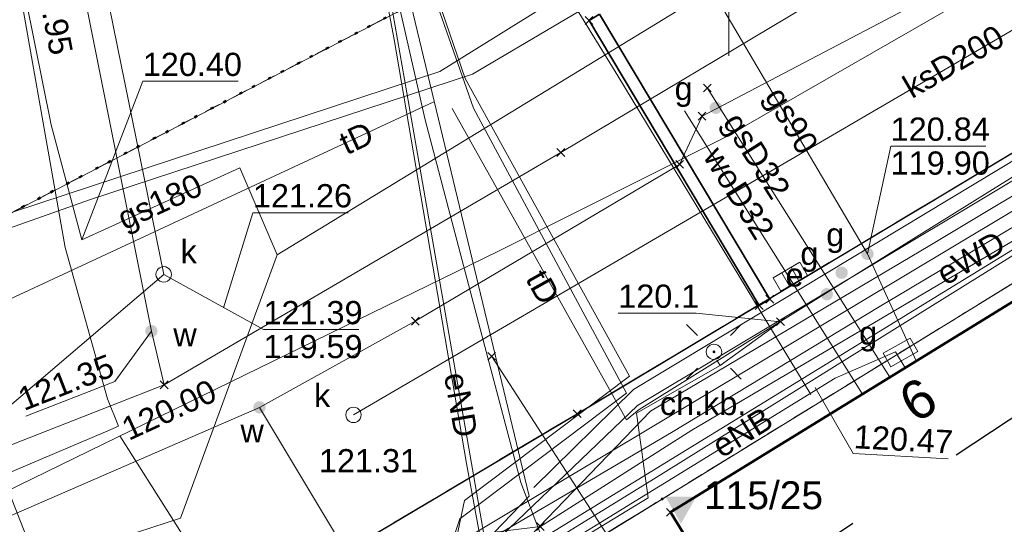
# Model space of a CAD drawing. Extents: x 6472695 to 6473494, y 5822279 to 5823456.
# Tile 21 of 49: x 6472977 to 6473009, y 5822632 to 5822649. Entities that reach past the tile are written whole.
import ezdxf
from ezdxf.enums import TextEntityAlignment as Align

# ---------------------------------------------------------------- set-up
doc = ezdxf.new("R2010")
doc.units = 0
for name, pattern in [('KROPK2', [1, 0.05, -0.95]), ('PRZER1-1', [1, 0.5, -0.5]), ('PRZER2-1', [1.5, 1, -0.5]), ('PRZER3-1', [2, 1.5, -0.5])]:
    doc.linetypes.add(name, pattern=pattern)
doc.layers.get('0').update_dxf_attribs({"color": 253, "linetype": 'CONTINUOUS'})
for name, color, linetype, lineweight in [('EGBU', 253, 'CONTINUOUS', 50), ('EGDE', 253, 'CONTINUOUS', 18), ('EGPG', 253, 'CONTINUOUS', 18), ('EGUG', 253, 'CONTINUOUS', 18), ('GEPADR_O', 253, 'CONTINUOUS', 18), ('GESJAE', 253, 'CONTINUOUS', 50), ('GSPPRB', 253, 'CONTINUOUS', 18), ('GSPWPK', 253, 'CONTINUOUS', 18), ('GSPWPK_O', 253, 'CONTINUOUS', 18), ('GUPPRZ_O', 253, 'CONTINUOUS', 18), ('OTKC', 253, 'CONTINUOUS', 18), ('OTKC_O', 253, 'CONTINUOUS', 18), ('OTKJ', 7, 'CONTINUOUS', 30), ('OTKK', 7, 'CONTINUOUS', 30), ('Ramka sekcyjna', 253, 'CONTINUOUS', 18), ('SUEO', 253, 'CONTINUOUS', 18), ('SUEP', 253, 'CONTINUOUS', 18), ('SUEP_O', 253, 'CONTINUOUS', 18), ('SUEU', 253, 'CONTINUOUS', 18), ('SUEU_O', 253, 'CONTINUOUS', 18), ('SUGP', 253, 'CONTINUOUS', 18), ('SUGP_O', 253, 'CONTINUOUS', 18), ('SUGS', 253, 'CONTINUOUS', 18), ('SUGS_O', 253, 'CONTINUOUS', 18), ('SUGW', 253, 'CONTINUOUS', 18), ('SUGW_O', 253, 'CONTINUOUS', 18), ('SUKK', 253, 'CONTINUOUS', 18), ('SUKP', 253, 'CONTINUOUS', 18), ('SUKP_O', 253, 'CONTINUOUS', 18), ('SUKS', 253, 'CONTINUOUS', 18), ('SUKS_O', 253, 'CONTINUOUS', 18), ('SULO', 253, 'CONTINUOUS', 35), ('SUTP', 253, 'CONTINUOUS', 18), ('SUTP_O', 253, 'CONTINUOUS', 18), ('SUWP', 253, 'CONTINUOUS', 18), ('SUWP_O', 253, 'CONTINUOUS', 18), ('SUWW', 253, 'CONTINUOUS', 18), ('SUWW_O', 253, 'CONTINUOUS', 18)]:
    doc.layers.add(name, color=color, linetype=linetype, lineweight=lineweight)
doc.styles.add('Arial', font='Arial')

# ---------------------------------------------------------------- blocks, each defined once
blk = doc.blocks.new('D_GUPGZA1')
blk.add_hatch(color=0).paths.add_polyline_path([(-0.2, 0), (-0.193185, -0.051764), (-0.173205, -0.1), (-0.141421, -0.141421), (-0.1, -0.173205), (-0.051764, -0.193185), (0, -0.2), (0.051764, -0.193185), (0.1, -0.173205), (0.141421, -0.141421), (0.173205, -0.1), (0.193185, -0.051764), (0.2, 0), (0.193185, 0.051764), (0.173205, 0.1), (0.141421, 0.141421), (0.1, 0.173205), (0.051764, 0.193185), (0, 0.2), (-0.051764, 0.193185), (-0.1, 0.173205), (-0.141421, 0.141421), (-0.173205, 0.1), (-0.193185, 0.051764)])
blk = doc.blocks.new('D_GUPKKS1')
at = {"color": 0}
blk.add_lwpolyline([(0.5, -0.25), (-0.5, -0.25), (-0.5, 0.25), (0.5, 0.25)], close=True, dxfattribs=at)
for points in [[(-0.175, -0.25), (-0.175, 0.25)], [(0.175, -0.25), (0.175, 0.25)]]:
    blk.add_lwpolyline(points, dxfattribs=at)
blk = doc.blocks.new('D_GUPWZA1')
blk.add_hatch(color=0).paths.add_polyline_path([(-0.2, 0), (-0.193185, -0.051764), (-0.173205, -0.1), (-0.141421, -0.141421), (-0.1, -0.173205), (-0.051764, -0.193185), (0, -0.2), (0.051764, -0.193185), (0.1, -0.173205), (0.141421, -0.141421), (0.173205, -0.1), (0.193185, -0.051764), (0.2, 0), (0.193185, 0.051764), (0.173205, 0.1), (0.141421, 0.141421), (0.1, 0.173205), (0.051764, 0.193185), (0, 0.2), (-0.051764, 0.193185), (-0.1, 0.173205), (-0.141421, 0.141421), (-0.173205, 0.1), (-0.193185, 0.051764)])
blk = doc.blocks.new('D_GSPPRB0')
at = {"color": 0, "lineweight": 18}
for points in [[(-0.12726, -0.12726), (0.12726, 0.12726)], [(-0.12726, 0.12726), (0.12726, -0.12726)]]:
    blk.add_lwpolyline(points, dxfattribs=at)
blk = doc.blocks.new('D_GUPEUT1')
blk.add_hatch(color=0).paths.add_polyline_path([(-0.2, 0), (-0.193185, -0.051764), (-0.173205, -0.1), (-0.141421, -0.141421), (-0.1, -0.173205), (-0.051764, -0.193185), (0, -0.2), (0.051764, -0.193185), (0.1, -0.173205), (0.141421, -0.141421), (0.173205, -0.1), (0.193185, -0.051764), (0.2, 0), (0.193185, 0.051764), (0.173205, 0.1), (0.141421, 0.141421), (0.1, 0.173205), (0.051764, 0.193185), (0, 0.2), (-0.051764, 0.193185), (-0.1, 0.173205), (-0.141421, 0.141421), (-0.173205, 0.1), (-0.193185, 0.051764)])
blk = doc.blocks.new('D_GEPPGD1_2')
blk.add_hatch(color=0).paths.add_polyline_path([(0, -0.045), (0.013906, -0.042798), (0.02645, -0.036406), (0.036406, -0.02645), (0.042798, -0.013906), (0.045, 0), (0.042798, 0.013906), (0.036406, 0.02645), (0.02645, 0.036406), (0.013906, 0.042798), (0, 0.045), (-0.013906, 0.042798), (-0.02645, 0.036406), (-0.036406, 0.02645), (-0.042798, 0.013906), (-0.045, 0), (-0.042798, -0.013906), (-0.036406, -0.02645), (-0.02645, -0.036406), (-0.013906, -0.042798)])
blk = doc.blocks.new('D_GSPWPK1')
blk.add_hatch(color=0).paths.add_polyline_path([(-0.498418, 0.291398), (0.001564, -0.577348), (0.498631, 0.291034)])
blk = doc.blocks.new('D_GUPKSD1_1')
at = {"color": 0}
blk.add_lwpolyline([(0, 0.25), (0.064705, 0.241481), (0.125, 0.216506), (0.176777, 0.176777), (0.216506, 0.125), (0.241481, 0.064705), (0.25, 0), (0.241481, -0.064705), (0.216506, -0.125), (0.176777, -0.176777), (0.125, -0.216506), (0.064705, -0.241481), (0, -0.25), (-0.064705, -0.241481), (-0.125, -0.216506), (-0.176777, -0.176777), (-0.216506, -0.125), (-0.241481, -0.064705), (-0.25, 0), (-0.241481, 0.064705), (-0.216506, 0.125), (-0.176777, 0.176777), (-0.125, 0.216506), (-0.064705, 0.241481)], close=True, dxfattribs=at)
blk = doc.blocks.new('D_GUPGSG1')
at = {"color": 0}
blk.add_lwpolyline([(-0.5, -0.25), (-0.5, 0.25), (0.5, 0.25), (0.5, -0.25)], close=True, dxfattribs=at)
blk = doc.blocks.new('D_GUPELA2')
blk.add_hatch(color=0).paths.add_polyline_path([(-0.001087, 0.044987), (0.011881, 0.043403), (0.021281, 0.03965), (0.030065, 0.033482), (0.038133, 0.023893), (0.043117, 0.012881), (0.044986, 0.001113), (0.044323, -0.007777), (0.040557, -0.019497), (0.033417, -0.030138), (0.024849, -0.037517), (0.013788, -0.042836), (0.002013, -0.044955), (-0.00982, -0.043916), (-0.020466, -0.040077), (-0.029541, -0.033946), (-0.036867, -0.025804), (-0.04187, -0.01649), (-0.04461, -0.005909), (-0.044532, 0.006476), (-0.041285, 0.017903), (-0.034764, 0.028574), (-0.024479, 0.03776), (-0.013449, 0.042943)])
at = {"color": 0}
for points in [[(-0.883883, 0.883883), (-0.53033, 0.53033)], [(0.883883, 0.883883), (0.53033, 0.53033)], [(-0.883883, -0.883883), (-0.53033, -0.53033)], [(0.883883, -0.883883), (0.53033, -0.53033)]]:
    blk.add_lwpolyline(points, dxfattribs=at)
blk = doc.blocks.new('D_GUPELA1')
at = {"color": 0}
blk.add_lwpolyline([(0, 0.25), (0.064705, 0.241481), (0.125, 0.216506), (0.176777, 0.176777), (0.216506, 0.125), (0.241481, 0.064705), (0.25, 0), (0.241481, -0.064705), (0.216506, -0.125), (0.176777, -0.176777), (0.125, -0.216506), (0.064705, -0.241481), (0, -0.25), (-0.064705, -0.241481), (-0.125, -0.216506), (-0.176777, -0.176777), (-0.216506, -0.125), (-0.241481, -0.064705), (-0.25, 0), (-0.241481, 0.064705), (-0.216506, 0.125), (-0.176777, 0.176777), (-0.125, 0.216506), (-0.064705, 0.241481)], close=True, dxfattribs=at)

msp = doc.modelspace()

# ---------------------------------------------------------------- linework, layer by layer
at = {"linetype": 'PRZER1-1', "ltscale": 8}
msp.add_lwpolyline([(6472867.427, 5822584.768), (6472899.009, 5822582.347), (6472904.485, 5822578.253), (6472918.602, 5822584.949), (6472931.947, 5822596.048), (6472961.416, 5822608.307), (6472985.727, 5822620.307), (6472990.013, 5822623.143), (6472991.048, 5822621.843), (6473001.374, 5822628.822), (6473000.679, 5822630.199), (6473029.761, 5822649.439)], dxfattribs=at)
at = {"layer": 'EGBU', "linetype": 'Continuous'}
msp.add_lwpolyline([(6473009.863, 5822625.051), (6473004.621, 5822622.162), (6472998.113, 5822632.757), (6473009.364, 5822639.678)], dxfattribs=at)
at = {"layer": 'EGDE', "linetype": 'Continuous'}
for points in [[(6472983.712, 5822683.306), (6472985.511, 5822675.128), (6472989.405, 5822656.048), (6472990.114, 5822652.615), (6472993.586, 5822651.164), (6472971.555, 5822639.699), (6472972.624, 5822640.639), (6472972.952, 5822641.983), (6472971.62, 5822648.488), (6472967.274, 5822669.7), (6472962.802, 5822692.677)], [(6473011.915, 5822641.833), (6472997.849, 5822633.187), (6472994.678, 5822631.238), (6472973.906, 5822618.979), (6472973.831, 5822619.097), (6472968.751, 5822616.055), (6472942.484, 5822600.286), (6472971.555, 5822639.699), (6472993.586, 5822651.164), (6472997.964, 5822653.729), (6473019.754, 5822666.385)]]:
    msp.add_lwpolyline(points, dxfattribs=at)
msp.add_lwpolyline([(6473047.62, 5822580.098), (6473029.307, 5822589.73), (6473028.6, 5822588.997), (6473019.37, 5822598.142), (6473009.691, 5822608.108), (6473000.956, 5822619.644), (6472994.678, 5822631.238), (6472997.849, 5822633.187), (6473011.915, 5822641.833), (6473014.388, 5822643.352), (6473018.921, 5822636.103), (6473033.656, 5822624.208), (6473033.738, 5822624.308), (6473042.298, 5822616.984), (6473064.637, 5822606.669), (6473061.191, 5822599.206)], close=True, dxfattribs=at)
at = {"layer": 'EGUG', "linetype": 'PRZER1-1'}
for points in [[(6473108.815, 5822608.08), (6473084.61, 5822634.23), (6473083.23, 5822635.73), (6473071.09, 5822649), (6473055.67, 5822666.2), (6473053.34, 5822666.7), (6473035.52, 5822656.15), (6473025.087, 5822649.737), (6473014.388, 5822643.352), (6473011.915, 5822641.833), (6472997.849, 5822633.187), (6472994.678, 5822631.238), (6472973.906, 5822618.979), (6472973.831, 5822619.097), (6472968.751, 5822616.055), (6472942.484, 5822600.286), (6472934.635, 5822590.138), (6472910.451, 5822558.58), (6472910.149, 5822558.143), (6472910.21, 5822557.985), (6472886.117, 5822525.173)], [(6472925.676, 5822621.057), (6472926.767, 5822621.495), (6472926.681, 5822621.698), (6472936.427, 5822625.612), (6472936.524, 5822625.382), (6472943.388, 5822628.125), (6472943.322, 5822628.281), (6472954.7, 5822632.982), (6472954.75, 5822632.862), (6472958.343, 5822634.312), (6472966.067, 5822637.488), (6472970.323, 5822639.237), (6472971.555, 5822639.699), (6472993.586, 5822651.164), (6472997.964, 5822653.729), (6473019.754, 5822666.385)]]:
    msp.add_lwpolyline(points, dxfattribs=at)
msp.add_lwpolyline([(6473053.34, 5822666.7), (6473055.67, 5822666.2), (6473071.09, 5822649), (6473083.23, 5822635.73), (6473079.774, 5822633.034), (6473077.99, 5822629.57), (6473075.41, 5822624.54), (6473073.4, 5822620.62), (6473071.78, 5822618.11), (6473067.005, 5822611.875), (6473064.637, 5822606.669), (6473061.191, 5822599.206), (6473047.62, 5822580.098), (6473029.307, 5822589.73), (6473028.6, 5822588.997), (6473019.37, 5822598.142), (6473009.691, 5822608.108), (6473000.956, 5822619.644), (6472994.678, 5822631.238), (6472997.849, 5822633.187), (6473011.915, 5822641.833), (6473014.388, 5822643.352), (6473025.087, 5822649.737), (6473035.52, 5822656.15)], close=True, dxfattribs=at)
at = {"layer": 'GESJAE', "linetype": 'KROPK2'}
for points in [[(6472983.712, 5822683.306), (6472985.511, 5822675.128), (6472989.405, 5822656.048), (6472990.114, 5822652.615), (6472993.586, 5822651.164), (6472971.555, 5822639.699), (6472970.323, 5822639.237), (6472966.067, 5822637.488), (6472958.343, 5822634.312), (6472954.75, 5822632.862), (6472954.7, 5822632.982), (6472943.322, 5822628.281), (6472943.388, 5822628.125), (6472936.524, 5822625.382), (6472936.427, 5822625.612), (6472926.681, 5822621.698), (6472926.767, 5822621.495), (6472922.925, 5822619.951)], [(6472922.925, 5822619.951), (6472926.767, 5822621.495), (6472926.681, 5822621.698), (6472936.427, 5822625.612), (6472936.524, 5822625.382), (6472943.388, 5822628.125), (6472943.322, 5822628.281), (6472954.7, 5822632.982), (6472954.75, 5822632.862), (6472958.343, 5822634.312), (6472966.067, 5822637.488), (6472970.323, 5822639.237), (6472971.555, 5822639.699), (6472993.586, 5822651.164), (6472997.964, 5822653.729), (6473019.754, 5822666.385)]]:
    msp.add_lwpolyline(points, dxfattribs=at)
at = {"layer": 'GUPPRZ_O', "linetype": 'Continuous', "flags": 128}
for points in [[(6472979.091, 5822641.557), (6472981.059, 5822646.679), (6472984.139, 5822646.679)], [(6473004.485, 5822641.104), (6473005.236, 5822644.586), (6473008.316, 5822644.586)], [(6472983.664, 5822639.367), (6472984.619, 5822642.435), (6472987.699, 5822642.435)], [(6472981.736, 5822640.443), (6472984.959, 5822638.66), (6472988.039, 5822638.66)], [(6473001.672, 5822638.914), (6472998.949, 5822639.192), (6472996.429, 5822639.192)], [(6472981.337, 5822638.611), (6472980.151, 5822636.986), (6472977.282, 5822635.865)], [(6473002.795, 5822636.79), (6473004.019, 5822634.657), (6473007.095, 5822634.489)]]:
    msp.add_lwpolyline(points, dxfattribs=at)
at = {"layer": 'OTKC', "linetype": 'PRZER2-1'}
msp.add_lwpolyline([(6472937.596, 5822600.436, -0.065839), (6472940.367, 5822603.241), (6472941.345, 5822603.938), (6472941.883, 5822602.934), (6472942.775, 5822603.511), (6472942.198, 5822604.46), (6472942.419, 5822604.581), (6472949.506, 5822608.795), (6472958.65, 5822614.291), (6472962.441, 5822616.492), (6472982.258, 5822628.305), (6472982.776, 5822627.291), (6472983.681, 5822627.829), (6472983.156, 5822628.84), (6472995.098, 5822635.942), (6473009.318, 5822644.456)], format="xyb", dxfattribs=at)
msp.add_lwpolyline([(6473009.102, 5822640.104), (6472997.849, 5822633.187), (6472994.678, 5822631.238), (6472973.831, 5822619.097), (6472972.5, 5822618.287), (6472972.184, 5822618.111), (6472971.772, 5822617.864), (6472971.686, 5822617.813), (6472969.052, 5822616.235), (6472968.751, 5822616.055), (6472965.776, 5822614.268), (6472942.484, 5822600.286)], dxfattribs=at)
at = {"layer": 'OTKJ', "linetype": 'PRZER3-1'}
msp.add_lwpolyline([(6472942.419, 5822604.581), (6472949.506, 5822608.795), (6472958.65, 5822614.291), (6472962.441, 5822616.492), (6472982.292, 5822628.326), (6472995.098, 5822635.942), (6473013.395, 5822646.898), (6473027.928, 5822655.579), (6473039.589, 5822662.547), (6473046.841, 5822666.93), (6473047.756, 5822667.482), (6473049.47, 5822668.518), (6473053.055, 5822670.518)], dxfattribs=at)
at = {"layer": 'OTKK', "linetype": 'Continuous'}
msp.add_lwpolyline([(6472895.485, 5822539), (6472900.083, 5822545.118), (6472902.654, 5822548.531), (6472903.596, 5822549.909), (6472905.187, 5822552.753), (6472907.003, 5822556.724), (6472908.014, 5822558.709), (6472908.772, 5822560.234), (6472913.202, 5822567.47), (6472916.456, 5822572.711), (6472917.341, 5822573.91), (6472922.255, 5822580.324), (6472928.663, 5822588.855), (6472935.926, 5822598.319, -0.017534), (6472937.596, 5822600.436, -0.10701), (6472942.419, 5822604.581), (6472949.506, 5822608.795), (6472958.65, 5822614.291), (6472962.441, 5822616.492), (6472982.292, 5822628.326), (6472995.098, 5822635.942), (6473013.395, 5822646.898)], format="xyb", dxfattribs=at)
at = {"layer": 'Ramka sekcyjna', "linetype": 'Continuous', "flags": 128}
msp.add_lwpolyline([(6473000, 5822647.5), (6473000, 5822652.5)], dxfattribs=at)
at = {"layer": 'SUEP', "linetype": 'Continuous'}
for points in [[(6472932.32, 5822921.092), (6472937.477, 5822895.528), (6472941.528, 5822875.051), (6472953.432, 5822818.486), (6472964.766, 5822765.08), (6472976.973, 5822707.351), (6472988.372, 5822655.812), (6472991.479, 5822646.772), (6472996.793, 5822637.16), (6472991.463, 5822633.139), (6472991.208, 5822631.963), (6472993.911, 5822632.301)], [(6472993.911, 5822632.301), (6472998.807, 5822635.413), (6473057.638, 5822670.066), (6473099.197, 5822688.721), (6473106.244, 5822691.956), (6473126.602, 5822699.398), (6473162.643, 5822712.667), (6473192.895, 5822723.708)], [(6473022.21, 5822589.628), (6473023.707, 5822591.22), (6473023.594, 5822592.132), (6473023.1, 5822592.501), (6473020.953, 5822593.21), (6473018.167, 5822595.682), (6473013.214, 5822601.004), (6472998.489, 5822623.308), (6472996.763, 5822625.17), (6472993.942, 5822627.322), (6472993.813, 5822630.115), (6472994.345, 5822631.846), (6472997.481, 5822633.779), (6473013.982, 5822644.038), (6473035.17, 5822656.763), (6473052.966, 5822667.279), (6473067.934, 5822673.576), (6473073.73, 5822677.641), (6473104.941, 5822690.962), (6473138.032, 5822703.208), (6473150.388, 5822707.783), (6473160.925, 5822711.85)], [(6472974.743, 5822707.661), (6472976.624, 5822698.55), (6472978.603, 5822688.815), (6472980.566, 5822688.547), (6472981.905, 5822682.886), (6472982.295, 5822682.574), (6472982.742, 5822679.338), (6472986.029, 5822662.667), (6472987.226, 5822656.516), (6472988.456, 5822654.989), (6472992.112, 5822653.843), (6472996.415, 5822646.857), (6473002.65, 5822636.567)], [(6472976.98, 5822707.491), (6472986.592, 5822663.304), (6472988.419, 5822655.305), (6472991.746, 5822645.813), (6472996.694, 5822636.606), (6472991.303, 5822632.545), (6472990.897, 5822631.33)], [(6472987.259, 5822627.619), (6472992.477, 5822630.832), (6472997.469, 5822636.022), (6473006.497, 5822641.371), (6473015.76, 5822646.924), (6473025.383, 5822652.705), (6473026.489, 5822653.383), (6473026.257, 5822653.821), (6473026.489, 5822653.383), (6473031.822, 5822656.65), (6473048.6, 5822666.826), (6473051.822, 5822668.837), (6473052.38, 5822668.837), (6473052.676, 5822669.23), (6473052.567, 5822669.561)], [(6473019.341, 5822588.75), (6473017.514, 5822590.471), (6473017.41, 5822593.943), (6473018.036, 5822595.302), (6473017.862, 5822597.351), (6473016.576, 5822598.323), (6473014.735, 5822598.01), (6473011.989, 5822602.246), (6473008.199, 5822607.849), (6473004.69, 5822611.842), (6473000.83, 5822618.17), (6472997.387, 5822623.389), (6472994.467, 5822630.621), (6472993.284, 5822633.719), (6472991.964, 5822638.683), (6472990.189, 5822645.435), (6472987.156, 5822658.731)], [(6472987.156, 5822658.731), (6472989.184, 5822648.032), (6472991.525, 5822634.336), (6472992.106, 5822631.193), (6472994.883, 5822626.979), (6473009.445, 5822603.256), (6473015.308, 5822594.118), (6473015.536, 5822589.462), (6473022.393, 5822582.376), (6473026.719, 5822586.167), (6473028.11, 5822586.572), (6473030.792, 5822586.572), (6473032.613, 5822586.546), (6473035.396, 5822584.246), (6473042.035, 5822578.848), (6473043.983, 5822576.396), (6473060.746, 5822565.133)], [(6472987.407, 5822658.811), (6472989.826, 5822645.015), (6472992.124, 5822631.805)], [(6472992.124, 5822631.805), (6472993.553, 5822633.277), (6472987.407, 5822658.811)], [(6472979.5, 5822622.23), (6472980.33, 5822622.82), (6472997.393, 5822633.224), (6472997.019, 5822635.958), (6472999.719, 5822637.502), (6472999.614, 5822637.672), (6472999.719, 5822637.502), (6473001.672, 5822638.914)], [(6473005.703, 5822637.426), (6473005.389, 5822637.937), (6473003.446, 5822637.094), (6472994.874, 5822631.821)]]:
    msp.add_lwpolyline(points, dxfattribs=at)
at = {"layer": 'SUGP', "linetype": 'Continuous'}
for points in [[(6472978.554, 5822641.308), (6472976.746, 5822651.504), (6472973.747, 5822666.325), (6472969.124, 5822689.167), (6472965.006, 5822709.52)], [(6472965.708, 5822707.548), (6472969.292, 5822688.855), (6472973.932, 5822665.882), (6472976.336, 5822654.032), (6472977.01, 5822650.682), (6472978.096, 5822645.274), (6472979.091, 5822641.557)], [(6473060.762, 5822682.154), (6473056.502, 5822679.312), (6473052.805, 5822676.542), (6473046.761, 5822672.759), (6473041.277, 5822669.468), (6473031.837, 5822663.852), (6473023.46, 5822658.7), (6473007.612, 5822649.302), (6472999.899, 5822644.879), (6472992.555, 5822641.191), (6472975.2, 5822632.733), (6472956.497, 5822626.204), (6472950.147, 5822623.816), (6472935.893, 5822619.553)], [(6472914.378, 5822607.526), (6472953.165, 5822622.116), (6472979.966, 5822631.813), (6472982.28, 5822632.57), (6472985.408, 5822641.071), (6472999.454, 5822649.641), (6473016.449, 5822659.714), (6473037.145, 5822671.886), (6473044.558, 5822676.253), (6473045.511, 5822676.808)], [(6472999.454, 5822649.641), (6473004.485, 5822641.104)], [(6472999.454, 5822649.641), (6473004.485, 5822641.104), (6473006.061, 5822637.646)], [(6472999.308, 5822646.464), (6473005.21, 5822637.123)], [(6472979.091, 5822641.557), (6472984.194, 5822643.888), (6472985.408, 5822641.071)], [(6472980.277, 5822635.544), (6472979.92, 5822636.425), (6472978.554, 5822641.308)], [(6473004.485, 5822641.104), (6473006.061, 5822637.646)], [(6472980.277, 5822635.544), (6472979.854, 5822635.358), (6472974.39, 5822633.038), (6472956.278, 5822626.691), (6472949.615, 5822624.294), (6472936.148, 5822620.29)], [(6472980.314, 5822635.225), (6472988.995, 5822621.553)]]:
    msp.add_lwpolyline(points, dxfattribs=at)
at = {"layer": 'SUKP', "linetype": 'Continuous'}
for points in [[(6472968.378, 5822705.984), (6472971.336, 5822691.47), (6472972.567, 5822685.433), (6472972.654, 5822685.006), (6472981.736, 5822640.443)], [(6472987.871, 5822635.905), (6473026.742, 5822658.594)], [(6472981.736, 5822640.443), (6472953.18, 5822616.103)], [(6472997.837, 5822629.292), (6472992.339, 5822637.794)]]:
    msp.add_lwpolyline(points, dxfattribs=at)
at = {"layer": 'SULO', "linetype": 'Continuous'}
msp.add_lwpolyline([(6472995.827, 5822648.851), (6473001.327, 5822639.639), (6473000.984, 5822639.434), (6472995.484, 5822648.646)], close=True, dxfattribs=at)
at = {"layer": 'SUTP', "linetype": 'Continuous'}
for points in [[(6473025.084, 5822724.389), (6473023.882, 5822719.995), (6473025.034, 5822717.079), (6473027.308, 5822715.766), (6473032.221, 5822699.764), (6473033.569, 5822698.341), (6473034.842, 5822694.21), (6473037.03, 5822686.88), (6473039.04, 5822679.495), (6473038.429, 5822674.997), (6473038.251, 5822673.523), (6473043.061, 5822664.031), (6473022.701, 5822651.74), (6473011.786, 5822645.205), (6472997.101, 5822636.08), (6472996.692, 5822635.742)], [(6473144.509, 5822718.866), (6473127.91, 5822713.064), (6473101.868, 5822704.104), (6473088.47, 5822699.033), (6473062.683, 5822688.399), (6473047.827, 5822682.083), (6473027.422, 5822669.582), (6473012.128, 5822660.062), (6473000.253, 5822652.964), (6472990.659, 5822646.995), (6472975.107, 5822641.881), (6472974.821, 5822639.893)], [(6473127.617, 5822712.043), (6473086.667, 5822696.312), (6473079.15, 5822693.23), (6473072.821, 5822690.623), (6473060.347, 5822685.537), (6473049.202, 5822680.983), (6473035.566, 5822672.835), (6473032.25, 5822670.867), (6473021.897, 5822664.622), (6473011.463, 5822658.56), (6473005.777, 5822655.217), (6472991.718, 5822646.906), (6472979.339, 5822642.848), (6472975.519, 5822641.501), (6472974.821, 5822639.893)], [(6473036.309, 5822681.429), (6473037.965, 5822674.006), (6473043.324, 5822663.926), (6472997.048, 5822636.206), (6472991.863, 5822631.238), (6472987.512, 5822629.146)], [(6473070.062, 5822677.41), (6473058.541, 5822671.071), (6473055.986, 5822669.742), (6473046.956, 5822664.785), (6473029.55, 5822654.091), (6473021.021, 5822649.015), (6473004.863, 5822639.396), (6472998.147, 5822635.34), (6472989.97, 5822630.535), (6472987.98, 5822629.164), (6472987.768, 5822628.586)], [(6473037.641, 5822673.757), (6473042.486, 5822664.183), (6472996.917, 5822636.719), (6472993.704, 5822633.555)], [(6473055.986, 5822669.742), (6473043.386, 5822662.967), (6472987.697, 5822629.64), (6472987.512, 5822629.146)], [(6473056.406, 5822667.374), (6473053.546, 5822667.364), (6473043.68, 5822662.225), (6473021.393, 5822648.734), (6472978.992, 5822622.727), (6472979.419, 5822622.255)], [(6472927.6, 5822620.864), (6472957.763, 5822630.809), (6472990.464, 5822646.012)], [(6472991.06, 5822645.797), (6472996.692, 5822635.742)], [(6472940.218, 5822601.044), (6472949.764, 5822606.607), (6472956.454, 5822610.415), (6472960.561, 5822612.917), (6472966.504, 5822616.763), (6472973.641, 5822621.166), (6472979.937, 5822625.206), (6472975.64, 5822636.181), (6472975.235, 5822638.733), (6472958.427, 5822630.453)]]:
    msp.add_lwpolyline(points, dxfattribs=at)
at = {"layer": 'SUWP', "linetype": 'Continuous'}
for points in [[(6473140.32, 5822709.22), (6473139.926, 5822708.7), (6473114.692, 5822699.857), (6473111.144, 5822698.613), (6473105.054, 5822696.282), (6473100.269, 5822694.449), (6473080.868, 5822687.32), (6473065.658, 5822681.322), (6473050.319, 5822673.096), (6473032.167, 5822663.287), (6473009.452, 5822650.965), (6472999.137, 5822645.553), (6472998.414, 5822643.996), (6472989.869, 5822638.932), (6472984.831, 5822636.147), (6472966.436, 5822628.153), (6472940.074, 5822617.973), (6472918.653, 5822610.339), (6472899.747, 5822603.671), (6472872.493, 5822601.192), (6472854.019, 5822600.523), (6472849.725, 5822600.355), (6472833.974, 5822600.941), (6472817.874, 5822601.443)], [(6472971.209, 5822686.535), (6472974.456, 5822673.001), (6472981.337, 5822638.611), (6472981.75, 5822636.878)], [(6472981.75, 5822636.878), (6472994.572, 5822644.38), (6473011.49, 5822654.474), (6473016.266, 5822657.2), (6473036.163, 5822669.196), (6473046.392, 5822675.375)], [(6472998.574, 5822645.723), (6473004.32, 5822636.575)], [(6472915.616, 5822611.146), (6472932.668, 5822617.823), (6472943.011, 5822621.759), (6472946.818, 5822623.281), (6472950.146, 5822624.478), (6472981.75, 5822636.878)], [(6472991.48, 5822622.312), (6472992.674, 5822623.085), (6472984.831, 5822636.147)]]:
    msp.add_lwpolyline(points, dxfattribs=at)

# ---------------------------------------------------------------- block references
at = {"layer": 'EGPG', "linetype": 'Continuous'}
msp.add_blockref('D_GEPPGD1_2', (6472997.849, 5822633.187), dxfattribs=at)
at = {"layer": 'GSPPRB', "linetype": 'Continuous'}
for p in [(6472995.484, 5822648.646), (6472999.308, 5822646.464), (6472999.137, 5822645.553), (6472994.572, 5822644.38), (6472998.414, 5822643.996), (6473001.327, 5822639.639), (6473000.984, 5822639.434), (6472989.869, 5822638.932), (6473001.672, 5822638.914), (6472992.339, 5822637.794), (6472981.75, 5822636.878), (6472995.098, 5822635.942), (6472998.113, 5822632.757), (6472993.911, 5822632.301)]:
    msp.add_blockref('D_GSPPRB0', p, dxfattribs=at)
at = {"layer": 'GSPWPK', "linetype": 'Continuous'}
msp.add_blockref('D_GSPWPK1', (6472998.454, 5822632.967), dxfattribs=at)
at = {"layer": 'SUEO', "linetype": 'Continuous', "rotation": 89.99999931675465}
msp.add_blockref('D_GUPELA2', (6472999.523, 5822637.941), dxfattribs=at)
at = {"layer": 'SUEO', "linetype": 'Continuous'}
msp.add_blockref('D_GUPELA1', (6472999.523, 5822637.941), dxfattribs=at)
at = {"layer": 'SUEU', "linetype": 'Continuous'}
msp.add_blockref('D_GUPEUT1', (6473003.171, 5822639.802), dxfattribs=at)
at = {"layer": 'SUGS', "linetype": 'Continuous', "rotation": 29.4765729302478}
msp.add_blockref('D_GUPGSG1', (6473005.551, 5822637.924), dxfattribs=at)
at = {"layer": 'SUGW', "linetype": 'Continuous'}
for p in [(6472999.583, 5822645.824), (6473003.65, 5822640.496)]:
    msp.add_blockref('D_GUPGZA1', p, dxfattribs=at)
at = {"layer": 'SUGW', "linetype": 'Continuous', "rotation": 28.49398191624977}
msp.add_blockref('D_GUPGZA1', (6473004.485, 5822641.104), dxfattribs=at)
at = {"layer": 'SUKK', "linetype": 'Continuous', "rotation": 30.10773705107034}
msp.add_blockref('D_GUPKKS1', (6473001.991, 5822640.368), dxfattribs=at)
at = {"layer": 'SUKS', "linetype": 'Continuous'}
for p in [(6472981.736, 5822640.443), (6472987.871, 5822635.905)]:
    msp.add_blockref('D_GUPKSD1_1', p, dxfattribs=at)
at = {"layer": 'SUWW', "linetype": 'Continuous'}
for p, rotation in [((6472981.337, 5822638.611), 193.9451922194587), ((6472984.831, 5822636.147), 123.3070889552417)]:
    msp.add_blockref('D_GUPWZA1', p, dxfattribs=dict(at, rotation=rotation))

# ---------------------------------------------------------------- texts
at = {"layer": 'GEPADR_O', "linetype": 'Continuous', "style": 'Arial'}
msp.add_text('6', height=1.25, rotation=31.5851, dxfattribs=at).set_placement((6473006.03, 5822635.612, 10.8))
at = {"layer": 'GSPWPK_O', "linetype": 'Continuous', "style": 'Arial'}
msp.add_text('115/25', height=0.9, dxfattribs=at).set_placement((6472999.204, 5822632.859, 10.8))
at = {"layer": 'GUPPRZ_O', "linetype": 'Continuous', "style": 'Arial'}
for s, rotation, p in [('119.95', 280.849, (6472977.471, 5822650.627, 10.8)), ('121.35', 21.3439, (6472977.219, 5822636.026, 10.8)), ('120.00', 24.6991, (6472980.606, 5822635.06, 10.8)), ('120.47', 356.8763, (6473004.028, 5822634.829, 10.8))]:
    msp.add_text(s, height=0.75, rotation=rotation, dxfattribs=at).set_placement(p)
for s, p in [('120.40', (6472981.059, 5822646.851, 10.8)), ('120.84', (6473005.236, 5822644.759, 10.8)), ('119.90', (6473005.236, 5822643.664, 10.8)), ('121.26', (6472984.619, 5822642.608, 10.8)), ('120.1', (6472996.429, 5822639.364, 10.8)), ('121.39', (6472984.959, 5822638.832, 10.8)), ('119.59', (6472984.959, 5822637.737, 10.8)), ('121.31', (6472986.753, 5822634.049, 10.8))]:
    msp.add_text(s, height=0.75, dxfattribs=at).set_placement(p)
at = {"layer": 'OTKC_O', "linetype": 'Continuous', "style": 'Arial'}
msp.add_text('ch.kb.', height=0.75, dxfattribs=at).set_placement((6472999.173, 5822635.898, 10.8), align=Align.CENTER)
at = {"layer": 'SUEP_O', "linetype": 'Continuous', "style": 'Arial'}
for s, rotation, p in [('eWD', 30.3287, (6473008.013, 5822640.652, 10.8)), ('eND', 279.9435, (6472990.974, 5822636.166, 10.8)), ('eNB', 31.5969, (6473000.637, 5822635.024, 10.8))]:
    msp.add_text(s, height=0.75, rotation=rotation, dxfattribs=at).set_placement(p, align=Align.CENTER)
at = {"layer": 'SUEU_O', "linetype": 'Continuous', "style": 'Arial'}
msp.add_text('e', height=0.75, dxfattribs=at).set_placement((6473002.421, 5822640.052, 10.8), align=Align.RIGHT)
at = {"layer": 'SUGP_O', "linetype": 'Continuous', "style": 'Arial'}
for s, rotation, p in [('gs90', 300.5116, (6473001.717, 5822645.223, 10.8)), ('gs90', 300.5116, (6473001.717, 5822645.223, 10.8)), ('gsD32', 302.2872, (6473000.591, 5822644.076, 10.8)), ('gs180', 24.5504, (6472981.764, 5822642.456, 10.8))]:
    msp.add_text(s, height=0.75, rotation=rotation, dxfattribs=at).set_placement(p, align=Align.CENTER)
at = {"layer": 'SUGS_O', "linetype": 'Continuous', "style": 'Arial'}
msp.add_text('g', height=0.75, dxfattribs=at).set_placement((6473004.801, 5822638.174, 10.8), align=Align.RIGHT)
at = {"layer": 'SUGW_O', "linetype": 'Continuous', "style": 'Arial'}
for p in [(6472998.833, 5822646.074, 10.8), (6473003.735, 5822641.354, 10.8), (6473002.9, 5822640.746, 10.8)]:
    msp.add_text('g', height=0.75, dxfattribs=at).set_placement(p, align=Align.RIGHT)
at = {"layer": 'SUKP_O', "linetype": 'Continuous', "style": 'Arial'}
msp.add_text('ksD200', height=0.75, rotation=30.2721, dxfattribs=at).set_placement((6473007.454, 5822646.996, 10.8), align=Align.CENTER)
at = {"layer": 'SUKS_O', "linetype": 'Continuous', "style": 'Arial'}
for p in [(6472982.804, 5822640.805, 10.8), (6472987.121, 5822636.155, 10.8)]:
    msp.add_text('k', height=0.75, dxfattribs=at).set_placement(p, align=Align.RIGHT)
at = {"layer": 'SUTP_O', "linetype": 'Continuous', "style": 'Arial'}
for rotation, p in [(24.9336, (6472988.122, 5822644.508, 10.8)), (299.254, (6472993.669, 5822639.85, 10.8))]:
    msp.add_text('tD', height=0.75, rotation=rotation, dxfattribs=at).set_placement(p, align=Align.CENTER)
at = {"layer": 'SUWP_O', "linetype": 'Continuous', "style": 'Arial'}
msp.add_text('woD32', height=0.75, rotation=302.1354, dxfattribs=at).set_placement((6473000.017, 5822642.873, 10.8), align=Align.CENTER)
at = {"layer": 'SUWW_O', "linetype": 'Continuous', "style": 'Arial'}
for p in [(6472982.803, 5822638.121, 10.8), (6472984.973, 5822635.016, 10.8)]:
    msp.add_text('w', height=0.75, dxfattribs=at).set_placement(p, align=Align.RIGHT)

doc.saveas('drawing.dxf')
